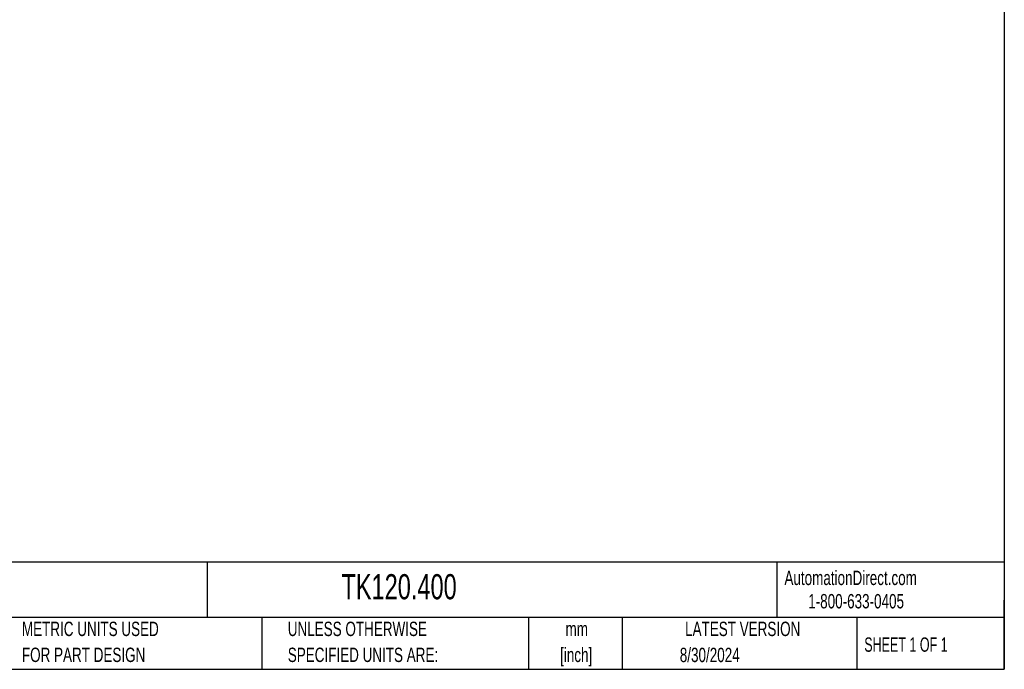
# Model space of a CAD drawing. Header units: millimetres. Extents: x 19 to 819, y 19 to 629.
# Tile 47 of 68: x 384 to 819, y 19 to 306. Entities that reach past the tile are written whole.
import ezdxf

# ---------------------------------------------------------------- set-up
doc = ezdxf.new("R2010")
doc.units = ezdxf.units.MM
doc.header["$LTSCALE"] = 3
doc.layers.add('TEXT', color=140, linetype='Continuous', lineweight=25)
doc.styles.add('SLDTEXTSTYLE0', font='TXT', dxfattribs={"width": 0.7})
doc.styles.add('SLDTEXTSTYLE1', font='TXT', dxfattribs={"width": 0.65})

msp = doc.modelspace()

# ---------------------------------------------------------------- linework, layer by layer
at = {"layer": 'TEXT'}
for p, q in [((819.15, 628.65), (819.15, 19.05)), ((819.15, 66.378), (19.05, 66.378)), ((467.277, 66.378), (467.277, 41.91)), ((718.726, 66.378), (718.726, 41.91)), ((819.15, 19.05), (819.15, 49.53)), ((819.15, 41.91), (19.05, 41.91)), ((491.341, 41.91), (491.341, 19.05)), ((609.073, 41.91), (609.073, 19.05)), ((650.436, 41.91), (650.436, 19.05)), ((754.046, 41.91), (754.046, 19.05)), ((19.05, 19.05), (819.15, 19.05))]:
    msp.add_line(p, q, dxfattribs=at)

# ---------------------------------------------------------------- texts
at = {"color": 179, "linetype": 'Continuous', "lineweight": 18, "char_height": 6.35, "attachment_point": 1, "style": 'SLDTEXTSTYLE0'}
for s, insert in [('AutomationDirect.com', (722.085, 62.63)), ('1-800-633-0405', (732.575, 52.311))]:
    msp.add_mtext(s, dxfattribs=dict(at, insert=insert))
at = {"layer": 'TEXT'}
for s, insert, char_height, attachment_point, style in [('TEKNOKOL SUSPENSION ARM FITTING, RIGHT-ANGLE SWIVEL COUPLING, 310 DEGREES MOVEMENT RANGE,', (23.897, 61.861), 5.55625, 1, 'SLDTEXTSTYLE0'), ('TK120.400', (526.505, 61.093), 11.1125, 1, 'SLDTEXTSTYLE0'), ('METRIC UNITS USED', (385.435, 40.092), 6.35, 1, 'SLDTEXTSTYLE0'), ('UNLESS OTHERWISE', (502.824, 40.092), 6.35, 1, 'SLDTEXTSTYLE0'), ('LATEST VERSION', (703.656, 40.092), 6.35, 2, 'SLDTEXTSTYLE0'), ('mm', (630.391, 40.084), 6.35, 2, 'SLDTEXTSTYLE0'), ('SHEET 1 OF 1', (757.324, 33.154), 6.35, 1, 'SLDTEXTSTYLE1'), ('FOR PART DESIGN', (385.435, 28.625), 6.35, 1, 'SLDTEXTSTYLE0'), ('SPECIFIED UNITS ARE:', (502.824, 28.625), 6.35, 1, 'SLDTEXTSTYLE0'), ('[inch]', (630.14, 28.617), 6.35, 2, 'SLDTEXTSTYLE0'), ('8/30/2024', (689.104, 28.583), 6.35, 2, 'SLDTEXTSTYLE0')]:
    msp.add_mtext(s, dxfattribs=dict(at, insert=insert, char_height=char_height, attachment_point=attachment_point, style=style))

doc.saveas('drawing.dxf')
